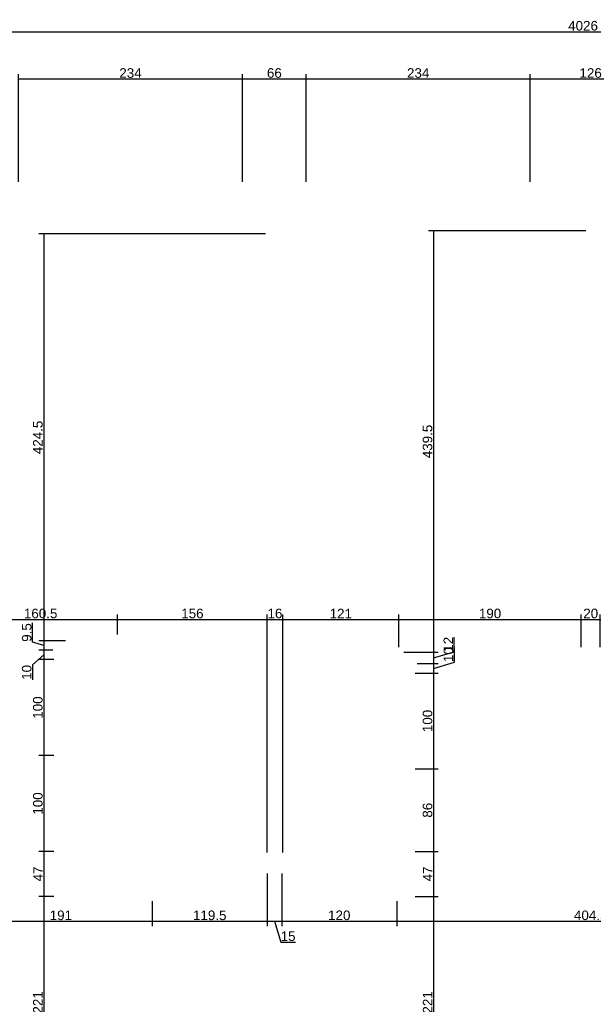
# Model space of a CAD drawing. Header units: millimetres. Extents: x 126553 to 403692, y -95821 to 38049.
# Tile 89 of 256: x 162459 to 163057, y -8161 to -7134. Entities that reach past the tile are written whole.
import ezdxf

# ---------------------------------------------------------------- set-up
doc = ezdxf.new("R2010")
doc.units = ezdxf.units.MM
doc.layers.add('11_wymiary', color=55, linetype='Continuous')
doc.layers.add('11_wymiary @ 50', color=55, linetype='Continuous')
doc.styles.add('11_RJ', font='arial.ttf')
doc.dimstyles.new('11_RJ (cc)', dxfattribs={"dimtxt": 0.2, "dimasz": 0.001, "dimexe": 0.1, "dimexo": 0.1, "dimgap": 0.02, "dimtad": 1, "dimdec": 1, "dimrnd": 0.5, "dimzin": 12, "dimdsep": 46, "dimtxsty": '11_RJ', "dimblk": 'OBLIQUE', "dimcen": 0, "dimdle": 0.01, "dimclrd": 256, "dimclre": 256, "dimclrt": 2, "dimazin": 3, "dimtfac": 1, "dimtdec": 1, "dimtofl": 0, "dimtmove": 0, "dimatfit": 3, "dimldrblk": 'DOT', "dimfxl": 1, "dimtolj": 1, "dimtzin": 13, "dimarcsym": 0})

# ---------------------------------------------------------------- blocks, each defined once
blk = doc.blocks.new('_Oblique')
at = {"color": 0, "linetype": 'ByBlock', "lineweight": -2}
blk.add_line((-0.5, -0.5), (0.5, 0.5), dxfattribs=at)
blk = doc.blocks.new('*D696')
at = {"layer": '11_wymiary', "lineweight": -2, "transparency": 16777216}
for p, q in [((162406.4, -8053.7), (162406.4, -8079.5)), ((162597.1, -8053.7), (162597.1, -8079.5)), ((162405.9, -8074.5), (162597.6, -8074.5))]:
    blk.add_line(p, q, dxfattribs=at)
at = {"layer": 'Defpoints', "color": 0, "transparency": 16777216}
for p in [(162406.4, -8048.7), (162597.1, -8048.7), (162597.1, -8074.5)]:
    blk.add_point(p, dxfattribs=at)
at = {"layer": '11_wymiary', "lineweight": -2, "transparency": 16777216, "xscale": 0.05, "yscale": 0.05, "zscale": 0.05, "rotation": 180}
blk.add_blockref('_Oblique', (162406.4, -8074.5), dxfattribs=at)
at = {"layer": '11_wymiary', "lineweight": -2, "transparency": 16777216, "xscale": 0.05, "yscale": 0.05, "zscale": 0.05}
blk.add_blockref('_Oblique', (162597.1, -8074.5), dxfattribs=at)
at = {"layer": '11_wymiary', "color": 2, "transparency": 16777216, "insert": (162501.7, -8068.4), "char_height": 10, "attachment_point": 5, "style": '11_RJ'}
blk.add_mtext('\\A1;191', dxfattribs=at)
blk = doc.blocks.new('_Dot')
at = {"color": 0, "linetype": 'ByBlock', "lineweight": -2}
blk.add_line((-0.5, 0), (-1, 0), dxfattribs=at)
at = {"color": 0, "linetype": 'ByBlock', "const_width": 0.5}
blk.add_lwpolyline([(-0.25, 0, 1), (0.25, 0, 1)], format="xyb", close=True, dxfattribs=at)
blk = doc.blocks.new('*D697')
at = {"layer": '11_wymiary', "lineweight": -2, "transparency": 16777216}
for p, q in [((162716.9, -8024.7), (162716.9, -8079.5)), ((162597.1, -8053.7), (162597.1, -8079.5)), ((162596.6, -8074.5), (162717.4, -8074.5))]:
    blk.add_line(p, q, dxfattribs=at)
at = {"layer": 'Defpoints', "color": 0, "transparency": 16777216}
for p in [(162716.9, -8019.7), (162597.1, -8048.7), (162716.9, -8074.5)]:
    blk.add_point(p, dxfattribs=at)
at = {"layer": '11_wymiary', "lineweight": -2, "transparency": 16777216, "xscale": 0.05, "yscale": 0.05, "zscale": 0.05, "rotation": 180}
blk.add_blockref('_Oblique', (162597.1, -8074.5), dxfattribs=at)
at = {"layer": '11_wymiary', "lineweight": -2, "transparency": 16777216, "xscale": 0.05, "yscale": 0.05, "zscale": 0.05}
blk.add_blockref('_Oblique', (162716.9, -8074.5), dxfattribs=at)
at = {"layer": '11_wymiary', "color": 2, "transparency": 16777216, "insert": (162657, -8068.4), "char_height": 10, "attachment_point": 5, "style": '11_RJ'}
blk.add_mtext('\\A1;119.5', dxfattribs=at)
blk = doc.blocks.new('*D698')
at = {"layer": '11_wymiary', "lineweight": -2, "transparency": 16777216}
for p, q in [((162716.9, -8024.7), (162716.9, -8079.5)), ((162732.1, -8024.7), (162732.1, -8079.5)), ((162716.4, -8074.5), (162732.6, -8074.5)), ((162724.5, -8074.5), (162731, -8096.3)), ((162731, -8096.3), (162746.5, -8096.3))]:
    blk.add_line(p, q, dxfattribs=at)
at = {"layer": 'Defpoints', "color": 0, "transparency": 16777216}
for p in [(162716.9, -8019.7), (162732.1, -8019.7), (162732.1, -8074.5)]:
    blk.add_point(p, dxfattribs=at)
at = {"layer": '11_wymiary', "lineweight": -2, "transparency": 16777216, "xscale": 0.05, "yscale": 0.05, "zscale": 0.05, "rotation": 180}
blk.add_blockref('_Oblique', (162716.9, -8074.5), dxfattribs=at)
at = {"layer": '11_wymiary', "lineweight": -2, "transparency": 16777216, "xscale": 0.05, "yscale": 0.05, "zscale": 0.05}
blk.add_blockref('_Oblique', (162732.1, -8074.5), dxfattribs=at)
at = {"layer": '11_wymiary', "color": 2, "transparency": 16777216, "insert": (162738.7, -8090.2), "char_height": 10, "attachment_point": 5, "style": '11_RJ'}
blk.add_mtext('\\A1;15', dxfattribs=at)
blk = doc.blocks.new('*D699')
at = {"layer": '11_wymiary', "lineweight": -2, "transparency": 16777216}
for p, q in [((162732.1, -8024.7), (162732.1, -8079.5)), ((162852.1, -8053.7), (162852.1, -8079.5)), ((162731.6, -8074.5), (162852.6, -8074.5))]:
    blk.add_line(p, q, dxfattribs=at)
at = {"layer": 'Defpoints', "color": 0, "transparency": 16777216}
for p in [(162732.1, -8019.7), (162852.1, -8048.7), (162852.1, -8074.5)]:
    blk.add_point(p, dxfattribs=at)
at = {"layer": '11_wymiary', "lineweight": -2, "transparency": 16777216, "xscale": 0.05, "yscale": 0.05, "zscale": 0.05, "rotation": 180}
blk.add_blockref('_Oblique', (162732.1, -8074.5), dxfattribs=at)
at = {"layer": '11_wymiary', "lineweight": -2, "transparency": 16777216, "xscale": 0.05, "yscale": 0.05, "zscale": 0.05}
blk.add_blockref('_Oblique', (162852.1, -8074.5), dxfattribs=at)
at = {"layer": '11_wymiary', "color": 2, "transparency": 16777216, "insert": (162792.1, -8068.4), "char_height": 10, "attachment_point": 5, "style": '11_RJ'}
blk.add_mtext('\\A1;120', dxfattribs=at)
blk = doc.blocks.new('*D700')
at = {"layer": '11_wymiary', "lineweight": -2, "transparency": 16777216}
for p, q in [((163256.8, -8053), (163256.8, -8079.5)), ((162852.1, -8053.7), (162852.1, -8079.5)), ((162851.6, -8074.5), (163257.3, -8074.5))]:
    blk.add_line(p, q, dxfattribs=at)
at = {"layer": 'Defpoints', "color": 0, "transparency": 16777216}
for p in [(162852.1, -8048.7), (163256.8, -8048), (163256.8, -8074.5)]:
    blk.add_point(p, dxfattribs=at)
at = {"layer": '11_wymiary', "lineweight": -2, "transparency": 16777216, "xscale": 0.05, "yscale": 0.05, "zscale": 0.05, "rotation": 180}
blk.add_blockref('_Oblique', (162852.1, -8074.5), dxfattribs=at)
at = {"layer": '11_wymiary', "lineweight": -2, "transparency": 16777216, "xscale": 0.05, "yscale": 0.05, "zscale": 0.05}
blk.add_blockref('_Oblique', (163256.8, -8074.5), dxfattribs=at)
at = {"layer": '11_wymiary', "color": 2, "transparency": 16777216, "insert": (163054.4, -8068.4), "char_height": 10, "attachment_point": 5, "style": '11_RJ'}
blk.add_mtext('\\A1;404.5', dxfattribs=at)
blk = doc.blocks.new('*D639')
at = {"layer": '11_wymiary', "lineweight": -2, "transparency": 16777216}
for p, q in [((162400.4, -7774.7), (162400.4, -7754.6)), ((162560.9, -7775.5), (162560.9, -7754.6)), ((162399.9, -7759.6), (162561.4, -7759.6))]:
    blk.add_line(p, q, dxfattribs=at)
at = {"layer": 'Defpoints', "color": 0, "transparency": 16777216}
for p in [(162560.9, -7759.6), (162400.4, -7779.7), (162560.9, -7780.5)]:
    blk.add_point(p, dxfattribs=at)
at = {"layer": '11_wymiary', "lineweight": -2, "transparency": 16777216, "xscale": 0.05, "yscale": 0.05, "zscale": 0.05, "rotation": 180}
blk.add_blockref('_Oblique', (162400.4, -7759.6), dxfattribs=at)
at = {"layer": '11_wymiary', "lineweight": -2, "transparency": 16777216, "xscale": 0.05, "yscale": 0.05, "zscale": 0.05}
blk.add_blockref('_Oblique', (162560.9, -7759.6), dxfattribs=at)
at = {"layer": '11_wymiary', "color": 2, "transparency": 16777216, "insert": (162480.6, -7753.5), "char_height": 10, "attachment_point": 5, "style": '11_RJ'}
blk.add_mtext('\\A1;160.5', dxfattribs=at)
blk = doc.blocks.new('*D640')
at = {"layer": '11_wymiary', "lineweight": -2, "transparency": 16777216}
for p, q in [((162560.9, -7775.5), (162560.9, -7754.6)), ((162716.9, -8002.7), (162716.9, -7754.6)), ((162560.4, -7759.6), (162717.4, -7759.6))]:
    blk.add_line(p, q, dxfattribs=at)
at = {"layer": 'Defpoints', "color": 0, "transparency": 16777216}
for p in [(162716.9, -7759.6), (162560.9, -7780.5), (162716.9, -8007.7)]:
    blk.add_point(p, dxfattribs=at)
at = {"layer": '11_wymiary', "lineweight": -2, "transparency": 16777216, "xscale": 0.05, "yscale": 0.05, "zscale": 0.05, "rotation": 180}
blk.add_blockref('_Oblique', (162560.9, -7759.6), dxfattribs=at)
at = {"layer": '11_wymiary', "lineweight": -2, "transparency": 16777216, "xscale": 0.05, "yscale": 0.05, "zscale": 0.05}
blk.add_blockref('_Oblique', (162716.9, -7759.6), dxfattribs=at)
at = {"layer": '11_wymiary', "color": 2, "transparency": 16777216, "insert": (162638.9, -7753.5), "char_height": 10, "attachment_point": 5, "style": '11_RJ'}
blk.add_mtext('\\A1;156', dxfattribs=at)
blk = doc.blocks.new('*D641')
at = {"layer": '11_wymiary', "lineweight": -2, "transparency": 16777216}
for p, q in [((162716.9, -8002.7), (162716.9, -7754.6)), ((162733.1, -8002.7), (162733.1, -7754.6)), ((162716.4, -7759.6), (162733.6, -7759.6))]:
    blk.add_line(p, q, dxfattribs=at)
at = {"layer": 'Defpoints', "color": 0, "transparency": 16777216}
for p in [(162733.1, -7759.6), (162716.9, -8007.7), (162733.1, -8007.7)]:
    blk.add_point(p, dxfattribs=at)
at = {"layer": '11_wymiary', "lineweight": -2, "transparency": 16777216, "xscale": 0.05, "yscale": 0.05, "zscale": 0.05, "rotation": 180}
blk.add_blockref('_Oblique', (162716.9, -7759.6), dxfattribs=at)
at = {"layer": '11_wymiary', "lineweight": -2, "transparency": 16777216, "xscale": 0.05, "yscale": 0.05, "zscale": 0.05}
blk.add_blockref('_Oblique', (162733.1, -7759.6), dxfattribs=at)
at = {"layer": '11_wymiary', "color": 2, "transparency": 16777216, "insert": (162725, -7753.5), "char_height": 10, "attachment_point": 5, "style": '11_RJ'}
blk.add_mtext('\\A1;16', dxfattribs=at)
blk = doc.blocks.new('*D642')
at = {"layer": '11_wymiary', "lineweight": -2, "transparency": 16777216}
for p, q in [((162733.1, -8002.7), (162733.1, -7754.6)), ((162854.4, -7788.7), (162854.4, -7754.6)), ((162732.6, -7759.6), (162854.9, -7759.6))]:
    blk.add_line(p, q, dxfattribs=at)
at = {"layer": 'Defpoints', "color": 0, "transparency": 16777216}
for p in [(162854.4, -7759.6), (162854.4, -7793.7), (162733.1, -8007.7)]:
    blk.add_point(p, dxfattribs=at)
at = {"layer": '11_wymiary', "lineweight": -2, "transparency": 16777216, "xscale": 0.05, "yscale": 0.05, "zscale": 0.05, "rotation": 180}
blk.add_blockref('_Oblique', (162733.1, -7759.6), dxfattribs=at)
at = {"layer": '11_wymiary', "lineweight": -2, "transparency": 16777216, "xscale": 0.05, "yscale": 0.05, "zscale": 0.05}
blk.add_blockref('_Oblique', (162854.4, -7759.6), dxfattribs=at)
at = {"layer": '11_wymiary', "color": 2, "transparency": 16777216, "insert": (162793.7, -7753.6), "char_height": 10, "attachment_point": 5, "style": '11_RJ'}
blk.add_mtext('\\A1;121', dxfattribs=at)
blk = doc.blocks.new('*D643')
at = {"layer": '11_wymiary', "lineweight": -2, "transparency": 16777216}
for p, q in [((162854.4, -7788.7), (162854.4, -7754.6)), ((163044.4, -7788.7), (163044.4, -7754.6)), ((162853.9, -7759.6), (163044.9, -7759.6))]:
    blk.add_line(p, q, dxfattribs=at)
at = {"layer": 'Defpoints', "color": 0, "transparency": 16777216}
for p in [(163044.4, -7759.6), (162854.4, -7793.7), (163044.4, -7793.7)]:
    blk.add_point(p, dxfattribs=at)
at = {"layer": '11_wymiary', "lineweight": -2, "transparency": 16777216, "xscale": 0.05, "yscale": 0.05, "zscale": 0.05, "rotation": 180}
blk.add_blockref('_Oblique', (162854.4, -7759.6), dxfattribs=at)
at = {"layer": '11_wymiary', "lineweight": -2, "transparency": 16777216, "xscale": 0.05, "yscale": 0.05, "zscale": 0.05}
blk.add_blockref('_Oblique', (163044.4, -7759.6), dxfattribs=at)
at = {"layer": '11_wymiary', "color": 2, "transparency": 16777216, "insert": (162949.4, -7753.5), "char_height": 10, "attachment_point": 5, "style": '11_RJ'}
blk.add_mtext('\\A1;190', dxfattribs=at)
blk = doc.blocks.new('*D644')
at = {"layer": '11_wymiary', "lineweight": -2, "transparency": 16777216}
for p, q in [((163044.4, -7788.7), (163044.4, -7754.6)), ((163064.4, -7788.7), (163064.4, -7754.6)), ((163043.9, -7759.6), (163064.9, -7759.6))]:
    blk.add_line(p, q, dxfattribs=at)
at = {"layer": 'Defpoints', "color": 0, "transparency": 16777216}
for p in [(163064.4, -7759.6), (163044.4, -7793.7), (163064.4, -7793.7)]:
    blk.add_point(p, dxfattribs=at)
at = {"layer": '11_wymiary', "lineweight": -2, "transparency": 16777216, "xscale": 0.05, "yscale": 0.05, "zscale": 0.05, "rotation": 180}
blk.add_blockref('_Oblique', (163044.4, -7759.6), dxfattribs=at)
at = {"layer": '11_wymiary', "lineweight": -2, "transparency": 16777216, "xscale": 0.05, "yscale": 0.05, "zscale": 0.05}
blk.add_blockref('_Oblique', (163064.4, -7759.6), dxfattribs=at)
at = {"layer": '11_wymiary', "color": 2, "transparency": 16777216, "insert": (163054.4, -7753.5), "char_height": 10, "attachment_point": 5, "style": '11_RJ'}
blk.add_mtext('\\A1;20', dxfattribs=at)
blk = doc.blocks.new('*D382')
at = {"layer": '11_wymiary', "lineweight": -2, "transparency": 16777216}
for p, q in [((162715.3, -7357.5), (162478.8, -7357.5)), ((162483.8, -7357), (162483.8, -7782.6)), ((162506.4, -7782.1), (162478.8, -7782.1))]:
    blk.add_line(p, q, dxfattribs=at)
at = {"layer": 'Defpoints', "color": 0, "transparency": 16777216}
for p in [(162720.3, -7357.5), (162483.8, -7782.1), (162511.4, -7782.1)]:
    blk.add_point(p, dxfattribs=at)
at = {"layer": '11_wymiary', "lineweight": -2, "transparency": 16777216, "xscale": 0.05, "yscale": 0.05, "zscale": 0.05}
for p, rotation in [((162483.8, -7357.5), 90), ((162483.8, -7782.1), 270)]:
    blk.add_blockref('_Oblique', p, dxfattribs=dict(at, rotation=rotation))
at = {"layer": '11_wymiary', "color": 2, "transparency": 16777216, "insert": (162477.7, -7569.8), "char_height": 10, "attachment_point": 5, "rotation": 90, "style": '11_RJ'}
blk.add_mtext('\\A1;424.5', dxfattribs=at)
blk = doc.blocks.new('*D383')
at = {"layer": '11_wymiary', "lineweight": -2, "transparency": 16777216}
for p, q in [((162472.2, -7783.4), (162472.2, -7763.2)), ((162483.8, -7786.9), (162472.2, -7783.4)), ((162506.4, -7782.1), (162478.8, -7782.1)), ((162483.8, -7781.6), (162483.8, -7792.2)), ((162493.4, -7791.7), (162478.8, -7791.7))]:
    blk.add_line(p, q, dxfattribs=at)
at = {"layer": 'Defpoints', "color": 0, "transparency": 16777216}
for p in [(162511.4, -7782.1), (162483.8, -7791.7), (162498.4, -7791.7)]:
    blk.add_point(p, dxfattribs=at)
at = {"layer": '11_wymiary', "lineweight": -2, "transparency": 16777216, "xscale": 0.05, "yscale": 0.05, "zscale": 0.05}
for p, rotation in [((162483.8, -7782.1), 90), ((162483.8, -7791.7), 270)]:
    blk.add_blockref('_Oblique', p, dxfattribs=dict(at, rotation=rotation))
at = {"layer": '11_wymiary', "color": 2, "transparency": 16777216, "insert": (162466.1, -7773.3), "char_height": 10, "attachment_point": 5, "rotation": 90, "style": '11_RJ'}
blk.add_mtext('\\A1;9.5', dxfattribs=at)
blk = doc.blocks.new('*D384')
at = {"layer": '11_wymiary', "lineweight": -2, "transparency": 16777216}
for p, q in [((162493.4, -7791.7), (162478.8, -7791.7)), ((162483.8, -7791.2), (162483.8, -7802.1)), ((162483.8, -7796.7), (162472.2, -7807.2)), ((162494.4, -7801.6), (162478.8, -7801.6)), ((162472.2, -7807.2), (162472.2, -7822.6))]:
    blk.add_line(p, q, dxfattribs=at)
at = {"layer": 'Defpoints', "color": 0, "transparency": 16777216}
for p in [(162498.4, -7791.7), (162483.8, -7801.6), (162499.4, -7801.6)]:
    blk.add_point(p, dxfattribs=at)
at = {"layer": '11_wymiary', "lineweight": -2, "transparency": 16777216, "xscale": 0.05, "yscale": 0.05, "zscale": 0.05}
for p, rotation in [((162483.8, -7791.7), 90), ((162483.8, -7801.6), 270)]:
    blk.add_blockref('_Oblique', p, dxfattribs=dict(at, rotation=rotation))
at = {"layer": '11_wymiary', "color": 2, "transparency": 16777216, "insert": (162466.1, -7814.9), "char_height": 10, "attachment_point": 5, "rotation": 90, "style": '11_RJ'}
blk.add_mtext('\\A1;10', dxfattribs=at)
blk = doc.blocks.new('*D385')
at = {"layer": '11_wymiary', "lineweight": -2, "transparency": 16777216}
for p, q in [((162494.4, -7801.6), (162478.8, -7801.6)), ((162483.8, -7801.1), (162483.8, -7902.1)), ((162494.4, -7901.6), (162478.8, -7901.6))]:
    blk.add_line(p, q, dxfattribs=at)
at = {"layer": 'Defpoints', "color": 0, "transparency": 16777216}
for p in [(162499.4, -7801.6), (162483.8, -7901.6), (162499.4, -7901.6)]:
    blk.add_point(p, dxfattribs=at)
at = {"layer": '11_wymiary', "lineweight": -2, "transparency": 16777216, "xscale": 0.05, "yscale": 0.05, "zscale": 0.05}
for p, rotation in [((162483.8, -7801.6), 90), ((162483.8, -7901.6), 270)]:
    blk.add_blockref('_Oblique', p, dxfattribs=dict(at, rotation=rotation))
at = {"layer": '11_wymiary', "color": 2, "transparency": 16777216, "insert": (162477.7, -7851.6), "char_height": 10, "attachment_point": 5, "rotation": 90, "style": '11_RJ'}
blk.add_mtext('\\A1;100', dxfattribs=at)
blk = doc.blocks.new('*D386')
at = {"layer": '11_wymiary', "lineweight": -2, "transparency": 16777216}
for p, q in [((162494.4, -7901.6), (162478.8, -7901.6)), ((162483.8, -7901.1), (162483.8, -8002.2)), ((162494.4, -8001.7), (162478.8, -8001.7))]:
    blk.add_line(p, q, dxfattribs=at)
at = {"layer": 'Defpoints', "color": 0, "transparency": 16777216}
for p in [(162499.4, -7901.6), (162483.8, -8001.7), (162499.4, -8001.7)]:
    blk.add_point(p, dxfattribs=at)
at = {"layer": '11_wymiary', "lineweight": -2, "transparency": 16777216, "xscale": 0.05, "yscale": 0.05, "zscale": 0.05}
for p, rotation in [((162483.8, -7901.6), 90), ((162483.8, -8001.7), 270)]:
    blk.add_blockref('_Oblique', p, dxfattribs=dict(at, rotation=rotation))
at = {"layer": '11_wymiary', "color": 2, "transparency": 16777216, "insert": (162477.7, -7951.7), "char_height": 10, "attachment_point": 5, "rotation": 90, "style": '11_RJ'}
blk.add_mtext('\\A1;100', dxfattribs=at)
blk = doc.blocks.new('*D387')
at = {"layer": '11_wymiary', "lineweight": -2, "transparency": 16777216}
for p, q in [((162483.8, -8001.2), (162483.8, -8049.2)), ((162494.4, -8001.7), (162478.8, -8001.7)), ((162494.4, -8048.7), (162478.8, -8048.7))]:
    blk.add_line(p, q, dxfattribs=at)
at = {"layer": 'Defpoints', "color": 0, "transparency": 16777216}
for p in [(162499.4, -8001.7), (162483.8, -8048.7), (162499.4, -8048.7)]:
    blk.add_point(p, dxfattribs=at)
at = {"layer": '11_wymiary', "lineweight": -2, "transparency": 16777216, "xscale": 0.05, "yscale": 0.05, "zscale": 0.05}
for p, rotation in [((162483.8, -8001.7), 90), ((162483.8, -8048.7), 270)]:
    blk.add_blockref('_Oblique', p, dxfattribs=dict(at, rotation=rotation))
at = {"layer": '11_wymiary', "color": 2, "transparency": 16777216, "insert": (162477.8, -8025.2), "char_height": 10, "attachment_point": 5, "rotation": 90, "style": '11_RJ'}
blk.add_mtext('\\A1;47', dxfattribs=at)
blk = doc.blocks.new('*D388')
at = {"layer": '11_wymiary', "lineweight": -2, "transparency": 16777216}
for p, q in [((162494.4, -8048.7), (162478.8, -8048.7)), ((162483.8, -8048.2), (162483.8, -8270.2)), ((162482.9, -8269.7), (162488.8, -8269.7))]:
    blk.add_line(p, q, dxfattribs=at)
at = {"layer": 'Defpoints', "color": 0, "transparency": 16777216}
for p in [(162499.4, -8048.7), (162477.9, -8269.7), (162483.8, -8269.7)]:
    blk.add_point(p, dxfattribs=at)
at = {"layer": '11_wymiary', "lineweight": -2, "transparency": 16777216, "xscale": 0.05, "yscale": 0.05, "zscale": 0.05}
for p, rotation in [((162483.8, -8048.7), 90), ((162483.8, -8269.7), 270)]:
    blk.add_blockref('_Oblique', p, dxfattribs=dict(at, rotation=rotation))
at = {"layer": '11_wymiary', "color": 2, "transparency": 16777216, "insert": (162477.7, -8159.2), "char_height": 10, "attachment_point": 5, "rotation": 90, "style": '11_RJ'}
blk.add_mtext('\\A1;221', dxfattribs=at)
blk = doc.blocks.new('*D288')
at = {"layer": '11_wymiary', "lineweight": -2, "transparency": 16777216}
for p, q in [((163049.4, -7354.2), (162885.3, -7354.2)), ((162890.3, -7353.7), (162890.3, -7794.2)), ((162859.4, -7793.7), (162895.3, -7793.7))]:
    blk.add_line(p, q, dxfattribs=at)
at = {"layer": 'Defpoints', "color": 0, "transparency": 16777216}
for p in [(163054.4, -7354.2), (162854.4, -7793.7), (162890.3, -7793.7)]:
    blk.add_point(p, dxfattribs=at)
at = {"layer": '11_wymiary', "lineweight": -2, "transparency": 16777216, "xscale": 0.05, "yscale": 0.05, "zscale": 0.05}
for p, rotation in [((162890.3, -7354.2), 90), ((162890.3, -7793.7), 270)]:
    blk.add_blockref('_Oblique', p, dxfattribs=dict(at, rotation=rotation))
at = {"layer": '11_wymiary', "color": 2, "transparency": 16777216, "insert": (162884.2, -7574), "char_height": 10, "attachment_point": 5, "rotation": 90, "style": '11_RJ'}
blk.add_mtext('\\A1;439.5', dxfattribs=at)
blk = doc.blocks.new('*D289')
at = {"layer": '11_wymiary', "lineweight": -2, "transparency": 16777216}
for p, q in [((162911.9, -7793.3), (162911.9, -7778)), ((162859.4, -7793.7), (162895.3, -7793.7)), ((162890.3, -7793.2), (162890.3, -7806.2)), ((162890.3, -7799.7), (162911.9, -7793.3)), ((162873.2, -7805.7), (162895.3, -7805.7))]:
    blk.add_line(p, q, dxfattribs=at)
at = {"layer": 'Defpoints', "color": 0, "transparency": 16777216}
for p in [(162854.4, -7793.7), (162868.2, -7805.7), (162890.3, -7805.7)]:
    blk.add_point(p, dxfattribs=at)
at = {"layer": '11_wymiary', "lineweight": -2, "transparency": 16777216, "xscale": 0.05, "yscale": 0.05, "zscale": 0.05}
for p, rotation in [((162890.3, -7793.7), 90), ((162890.3, -7805.7), 270)]:
    blk.add_blockref('_Oblique', p, dxfattribs=dict(at, rotation=rotation))
at = {"layer": '11_wymiary', "color": 2, "transparency": 16777216, "insert": (162905.9, -7785.6), "char_height": 10, "attachment_point": 5, "rotation": 90, "style": '11_RJ'}
blk.add_mtext('\\A1;12', dxfattribs=at)
blk = doc.blocks.new('*D290')
at = {"layer": '11_wymiary', "lineweight": -2, "transparency": 16777216}
for p, q in [((162912.2, -7804.1), (162912.2, -7788.8)), ((162873.2, -7805.7), (162895.3, -7805.7)), ((162890.3, -7810.7), (162912.2, -7804.1)), ((162890.3, -7805.2), (162890.3, -7816.1)), ((162871.4, -7815.6), (162895.3, -7815.6))]:
    blk.add_line(p, q, dxfattribs=at)
at = {"layer": 'Defpoints', "color": 0, "transparency": 16777216}
for p in [(162868.2, -7805.7), (162866.4, -7815.6), (162890.3, -7815.6)]:
    blk.add_point(p, dxfattribs=at)
at = {"layer": '11_wymiary', "lineweight": -2, "transparency": 16777216, "xscale": 0.05, "yscale": 0.05, "zscale": 0.05}
for p, rotation in [((162890.3, -7805.7), 90), ((162890.3, -7815.6), 270)]:
    blk.add_blockref('_Oblique', p, dxfattribs=dict(at, rotation=rotation))
at = {"layer": '11_wymiary', "color": 2, "transparency": 16777216, "insert": (162906, -7796.4), "char_height": 10, "attachment_point": 5, "rotation": 90, "style": '11_RJ'}
blk.add_mtext('\\A1;10', dxfattribs=at)
blk = doc.blocks.new('*D291')
at = {"layer": '11_wymiary', "lineweight": -2, "transparency": 16777216}
for p, q in [((162871.4, -7815.6), (162895.3, -7815.6)), ((162890.3, -7815.1), (162890.3, -7916.1)), ((162871.4, -7915.6), (162895.3, -7915.6))]:
    blk.add_line(p, q, dxfattribs=at)
at = {"layer": 'Defpoints', "color": 0, "transparency": 16777216}
for p in [(162866.4, -7815.6), (162866.4, -7915.6), (162890.3, -7915.6)]:
    blk.add_point(p, dxfattribs=at)
at = {"layer": '11_wymiary', "lineweight": -2, "transparency": 16777216, "xscale": 0.05, "yscale": 0.05, "zscale": 0.05}
for p, rotation in [((162890.3, -7815.6), 90), ((162890.3, -7915.6), 270)]:
    blk.add_blockref('_Oblique', p, dxfattribs=dict(at, rotation=rotation))
at = {"layer": '11_wymiary', "color": 2, "transparency": 16777216, "insert": (162884.2, -7865.6), "char_height": 10, "attachment_point": 5, "rotation": 90, "style": '11_RJ'}
blk.add_mtext('\\A1;100', dxfattribs=at)
blk = doc.blocks.new('*D292')
at = {"layer": '11_wymiary', "lineweight": -2, "transparency": 16777216}
for p, q in [((162871.4, -7915.6), (162895.3, -7915.6)), ((162890.3, -7915.1), (162890.3, -8002.2)), ((162871.4, -8001.7), (162895.3, -8001.7))]:
    blk.add_line(p, q, dxfattribs=at)
at = {"layer": 'Defpoints', "color": 0, "transparency": 16777216}
for p in [(162866.4, -7915.6), (162866.4, -8001.7), (162890.3, -8001.7)]:
    blk.add_point(p, dxfattribs=at)
at = {"layer": '11_wymiary', "lineweight": -2, "transparency": 16777216, "xscale": 0.05, "yscale": 0.05, "zscale": 0.05}
for p, rotation in [((162890.3, -7915.6), 90), ((162890.3, -8001.7), 270)]:
    blk.add_blockref('_Oblique', p, dxfattribs=dict(at, rotation=rotation))
at = {"layer": '11_wymiary', "color": 2, "transparency": 16777216, "insert": (162884.2, -7958.7), "char_height": 10, "attachment_point": 5, "rotation": 90, "style": '11_RJ'}
blk.add_mtext('\\A1;86', dxfattribs=at)
blk = doc.blocks.new('*D293')
at = {"layer": '11_wymiary', "lineweight": -2, "transparency": 16777216}
for p, q in [((162890.3, -8001.2), (162890.3, -8049.2)), ((162871.4, -8001.7), (162895.3, -8001.7)), ((162871.4, -8048.7), (162895.3, -8048.7))]:
    blk.add_line(p, q, dxfattribs=at)
at = {"layer": 'Defpoints', "color": 0, "transparency": 16777216}
for p in [(162866.4, -8001.7), (162866.4, -8048.7), (162890.3, -8048.7)]:
    blk.add_point(p, dxfattribs=at)
at = {"layer": '11_wymiary', "lineweight": -2, "transparency": 16777216, "xscale": 0.05, "yscale": 0.05, "zscale": 0.05}
for p, rotation in [((162890.3, -8001.7), 90), ((162890.3, -8048.7), 270)]:
    blk.add_blockref('_Oblique', p, dxfattribs=dict(at, rotation=rotation))
at = {"layer": '11_wymiary', "color": 2, "transparency": 16777216, "insert": (162884.3, -8025.2), "char_height": 10, "attachment_point": 5, "rotation": 90, "style": '11_RJ'}
blk.add_mtext('\\A1;47', dxfattribs=at)
blk = doc.blocks.new('*D294')
at = {"layer": '11_wymiary', "lineweight": -2, "transparency": 16777216}
for p, q in [((162871.4, -8048.7), (162895.3, -8048.7)), ((162890.3, -8048.2), (162890.3, -8270.2)), ((162735.4, -8269.7), (162895.3, -8269.7))]:
    blk.add_line(p, q, dxfattribs=at)
at = {"layer": 'Defpoints', "color": 0, "transparency": 16777216}
for p in [(162866.4, -8048.7), (162730.4, -8269.7), (162890.3, -8269.7)]:
    blk.add_point(p, dxfattribs=at)
at = {"layer": '11_wymiary', "lineweight": -2, "transparency": 16777216, "xscale": 0.05, "yscale": 0.05, "zscale": 0.05}
for p, rotation in [((162890.3, -8048.7), 90), ((162890.3, -8269.7), 270)]:
    blk.add_blockref('_Oblique', p, dxfattribs=dict(at, rotation=rotation))
at = {"layer": '11_wymiary', "color": 2, "transparency": 16777216, "insert": (162884.3, -8159.2), "char_height": 10, "attachment_point": 5, "rotation": 90, "style": '11_RJ'}
blk.add_mtext('\\A1;221', dxfattribs=at)
blk = doc.blocks.new('*D563')
at = {"layer": '11_wymiary', "lineweight": -2, "transparency": 16777216}
for p, q in [((161032.9, -7146.5), (165059.9, -7146.5)), ((161033.4, -7303.2), (161033.4, -7141.5)), ((165059.4, -7317.2), (165059.4, -7141.5))]:
    blk.add_line(p, q, dxfattribs=at)
at = {"layer": 'Defpoints', "color": 0, "transparency": 16777216}
for p in [(165059.4, -7146.5), (161033.4, -7308.2), (165059.4, -7322.2)]:
    blk.add_point(p, dxfattribs=at)
at = {"layer": '11_wymiary', "lineweight": -2, "transparency": 16777216, "xscale": 0.05, "yscale": 0.05, "zscale": 0.05, "rotation": 180}
blk.add_blockref('_Oblique', (161033.4, -7146.5), dxfattribs=at)
at = {"layer": '11_wymiary', "lineweight": -2, "transparency": 16777216, "xscale": 0.05, "yscale": 0.05, "zscale": 0.05}
blk.add_blockref('_Oblique', (165059.4, -7146.5), dxfattribs=at)
at = {"layer": '11_wymiary', "color": 2, "transparency": 16777216, "insert": (163046.4, -7140.4), "char_height": 10, "attachment_point": 5, "style": '11_RJ'}
blk.add_mtext('\\A1;4026', dxfattribs=at)
blk = doc.blocks.new('*D586')
at = {"layer": '11_wymiary', "lineweight": -2, "transparency": 16777216}
for p, q in [((162990.7, -7195.8), (163117.9, -7195.8)), ((162991.2, -7303.2), (162991.2, -7190.8)), ((163117.4, -7303.2), (163117.4, -7190.8))]:
    blk.add_line(p, q, dxfattribs=at)
at = {"layer": 'Defpoints', "color": 0, "transparency": 16777216}
for p in [(163117.4, -7195.8), (162991.2, -7308.2), (163117.4, -7308.2)]:
    blk.add_point(p, dxfattribs=at)
at = {"layer": '11_wymiary', "lineweight": -2, "transparency": 16777216, "xscale": 0.05, "yscale": 0.05, "zscale": 0.05, "rotation": 180}
blk.add_blockref('_Oblique', (162991.2, -7195.8), dxfattribs=at)
at = {"layer": '11_wymiary', "lineweight": -2, "transparency": 16777216, "xscale": 0.05, "yscale": 0.05, "zscale": 0.05}
blk.add_blockref('_Oblique', (163117.4, -7195.8), dxfattribs=at)
at = {"layer": '11_wymiary', "color": 2, "transparency": 16777216, "insert": (163054.3, -7189.7), "char_height": 10, "attachment_point": 5, "style": '11_RJ'}
blk.add_mtext('\\A1;126', dxfattribs=at)
blk = doc.blocks.new('*D587')
at = {"layer": '11_wymiary', "lineweight": -2, "transparency": 16777216}
for p, q in [((162757, -7195.8), (162991.7, -7195.8)), ((162757.5, -7303.2), (162757.5, -7190.8)), ((162991.2, -7303.2), (162991.2, -7190.8))]:
    blk.add_line(p, q, dxfattribs=at)
at = {"layer": 'Defpoints', "color": 0, "transparency": 16777216}
for p in [(162991.2, -7195.8), (162757.5, -7308.2), (162991.2, -7308.2)]:
    blk.add_point(p, dxfattribs=at)
at = {"layer": '11_wymiary', "lineweight": -2, "transparency": 16777216, "xscale": 0.05, "yscale": 0.05, "zscale": 0.05, "rotation": 180}
blk.add_blockref('_Oblique', (162757.5, -7195.8), dxfattribs=at)
at = {"layer": '11_wymiary', "lineweight": -2, "transparency": 16777216, "xscale": 0.05, "yscale": 0.05, "zscale": 0.05}
blk.add_blockref('_Oblique', (162991.2, -7195.8), dxfattribs=at)
at = {"layer": '11_wymiary', "color": 2, "transparency": 16777216, "insert": (162874.4, -7189.7), "char_height": 10, "attachment_point": 5, "style": '11_RJ'}
blk.add_mtext('\\A1;234', dxfattribs=at)
blk = doc.blocks.new('*D588')
at = {"layer": '11_wymiary', "lineweight": -2, "transparency": 16777216}
for p, q in [((162690.7, -7195.8), (162758, -7195.8)), ((162691.2, -7303.2), (162691.2, -7190.8)), ((162757.5, -7303.2), (162757.5, -7190.8))]:
    blk.add_line(p, q, dxfattribs=at)
at = {"layer": 'Defpoints', "color": 0, "transparency": 16777216}
for p in [(162757.5, -7195.8), (162691.2, -7308.2), (162757.5, -7308.2)]:
    blk.add_point(p, dxfattribs=at)
at = {"layer": '11_wymiary', "lineweight": -2, "transparency": 16777216, "xscale": 0.05, "yscale": 0.05, "zscale": 0.05, "rotation": 180}
blk.add_blockref('_Oblique', (162691.2, -7195.8), dxfattribs=at)
at = {"layer": '11_wymiary', "lineweight": -2, "transparency": 16777216, "xscale": 0.05, "yscale": 0.05, "zscale": 0.05}
blk.add_blockref('_Oblique', (162757.5, -7195.8), dxfattribs=at)
at = {"layer": '11_wymiary', "color": 2, "transparency": 16777216, "insert": (162724.4, -7189.7), "char_height": 10, "attachment_point": 5, "style": '11_RJ'}
blk.add_mtext('\\A1;66', dxfattribs=at)
blk = doc.blocks.new('*D589')
at = {"layer": '11_wymiary', "lineweight": -2, "transparency": 16777216}
for p, q in [((162456.9, -7195.8), (162691.7, -7195.8)), ((162457.4, -7303.2), (162457.4, -7190.8)), ((162691.2, -7303.2), (162691.2, -7190.8))]:
    blk.add_line(p, q, dxfattribs=at)
at = {"layer": 'Defpoints', "color": 0, "transparency": 16777216}
for p in [(162691.2, -7195.8), (162457.4, -7308.2), (162691.2, -7308.2)]:
    blk.add_point(p, dxfattribs=at)
at = {"layer": '11_wymiary', "lineweight": -2, "transparency": 16777216, "xscale": 0.05, "yscale": 0.05, "zscale": 0.05, "rotation": 180}
blk.add_blockref('_Oblique', (162457.4, -7195.8), dxfattribs=at)
at = {"layer": '11_wymiary', "lineweight": -2, "transparency": 16777216, "xscale": 0.05, "yscale": 0.05, "zscale": 0.05}
blk.add_blockref('_Oblique', (162691.2, -7195.8), dxfattribs=at)
at = {"layer": '11_wymiary', "color": 2, "transparency": 16777216, "insert": (162574.3, -7189.7), "char_height": 10, "attachment_point": 5, "style": '11_RJ'}
blk.add_mtext('\\A1;234', dxfattribs=at)

msp = doc.modelspace()

# ---------------------------------------------------------------- dimensions: what is measured, and where the dimension line sits
at = {"layer": '11_wymiary @ 50'}
for base, p1, p2, picture, middle in [((165059.35215, -7146.53316), (161033.35215, -7308.23273), (165059.35215, -7322.23273), '*D563', (163046.35215, -7140.42743)), ((162691.24693, -7195.79044), (162457.35215, -7308.23273), (162691.24693, -7308.23273), '*D589', (162574.29954, -7189.6813)), ((162757.45738, -7195.79044), (162691.24693, -7308.23273), (162757.45738, -7308.23273), '*D588', (162724.35215, -7189.68471)), ((162991.24693, -7195.79044), (162757.45738, -7308.23273), (162991.24693, -7308.23273), '*D587', (162874.35215, -7189.6813)), ((163117.35215, -7195.79044), (162991.24693, -7308.23273), (163117.35215, -7308.23273), '*D586', (163054.29954, -7189.68471)), ((162560.85215, -7759.58248), (162400.35215, -7779.73273), (162560.85215, -7780.49403), '*D639', (162480.60215, -7753.47675)), ((162716.85215, -7759.58248), (162560.85215, -7780.49403), (162716.85215, -8007.73273), '*D640', (162638.85215, -7753.47675)), ((162733.1021531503, -7759.5824774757), (162716.8521531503, -8007.7327289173), (162733.1021531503, -8007.7327289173), '*D641', (162724.9771531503, -7753.4767475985)), ((162854.3521531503, -7759.5824774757), (162733.1021531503, -8007.7327289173), (162854.3521531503, -7793.7327289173), '*D642', (162793.7271531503, -7753.5620136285)), ((163044.35215, -7759.58248), (162854.35215, -7793.73273), (163044.35215, -7793.73273), '*D643', (162949.35215, -7753.47675)), ((163064.35215, -7759.58248), (163044.35215, -7793.73273), (163064.35215, -7793.73273), '*D644', (163054.35215, -7753.47675)), ((162716.85215, -8074.51553), (162597.1381, -8048.73273), (162716.85215, -8019.73273), '*D697', (162656.99513, -8068.4098)), ((162732.06621, -8074.51553), (162716.85215, -8019.73273), (162732.06621, -8019.73273), '*D698', (162732.00434, -8090.22699)), ((162852.06621, -8074.51553), (162732.06621, -8019.73273), (162852.06621, -8048.73273), '*D699', (162792.06621, -8068.4098)), ((162597.1381, -8074.51553), (162406.35215, -8048.73273), (162597.1381, -8048.73273), '*D696', (162501.74513, -8068.4098)), ((163256.77086, -8074.51553), (162852.06621, -8048.73273), (163256.77086, -8047.96001), '*D700', (163054.41853, -8068.4098))]:
    dim = msp.add_linear_dim(base=base, p1=p1, p2=p2, dimstyle='11_RJ (cc)', override={"dimscale": 50, "dimtix": 0, "dimtofl": 0, "dimtmove": 1, "dimatfit": 3}, dxfattribs=at)
    dim.commit()
    dim.dimension.update_dxf_attribs({"geometry": picture, "text_midpoint": middle})
for base, p1, p2, picture, middle in [((162890.33508, -7793.73273), (163054.35215, -7354.23273), (162854.35215, -7793.73273), '*D288', (162884.22594, -7573.98273)), ((162483.7703, -7782.10973), (162720.32851, -7357.53242), (162511.35215, -7782.10973), '*D382', (162477.66457, -7569.82108)), ((162483.7703, -7791.73273), (162511.35215, -7782.10973), (162498.43733, -7791.73273), '*D383', (162466.05884, -7782.43951)), ((162890.33508, -7805.73273), (162854.35215, -7793.73273), (162868.21907, -7805.73273), '*D289', (162905.87601, -7792.26431)), ((162890.33508, -7815.58699), (162868.21907, -7805.73273), (162866.35215, -7815.58699), '*D290', (162906.04654, -7803.1147)), ((162483.7703, -7901.58699), (162499.35215, -7801.58699), (162499.35215, -7901.58699), '*D385', (162477.66457, -7851.58699)), ((162890.33508, -7915.58699), (162866.35215, -7815.58699), (162866.35215, -7915.58699), '*D291', (162884.22935, -7865.58699)), ((162483.7703, -8001.73273), (162499.35215, -7901.58699), (162499.35215, -8001.73273), '*D386', (162477.66457, -7951.65986)), ((162890.33508, -8001.73273), (162866.35215, -7915.58699), (162866.35215, -8001.73273), '*D292', (162884.22935, -7958.65986)), ((162483.7703, -8048.73273), (162499.35215, -8001.73273), (162499.35215, -8048.73273), '*D387', (162477.7703, -8025.23273)), ((162890.33508, -8048.73273), (162866.35215, -8001.73273), (162866.35215, -8048.73273), '*D293', (162884.33508, -8025.23273)), ((162483.7703, -8269.73273), (162499.35215, -8048.73273), (162477.85215, -8269.73273), '*D388', (162477.74983, -8159.23273)), ((162890.33508, -8269.73273), (162866.35215, -8048.73273), (162730.35215, -8269.73273), '*D294', (162884.31462, -8159.23273))]:
    dim = msp.add_linear_dim(base=base, p1=p1, p2=p2, angle=90, dimstyle='11_RJ (cc)', override={"dimscale": 50, "dimtix": 0, "dimtofl": 0, "dimtmove": 1, "dimatfit": 3}, dxfattribs=at)
    dim.commit()
    dim.dimension.update_dxf_attribs({"geometry": picture, "text_midpoint": middle})
dim = msp.add_linear_dim(base=(162483.7703, -7801.58699), p1=(162498.43733, -7791.73273), p2=(162499.35215, -7801.58699), angle=90, dimstyle='11_RJ (cc)', override={"dimscale": 50, "dimtix": 0, "dimtofl": 0, "dimtmove": 1, "dimatfit": 3}, dxfattribs=at)
dim.commit()
dim.dimension.update_dxf_attribs({"geometry": '*D384', "text_midpoint": (162472.246, -7808.22731), "dimtype": 128})

doc.saveas('drawing.dxf')
